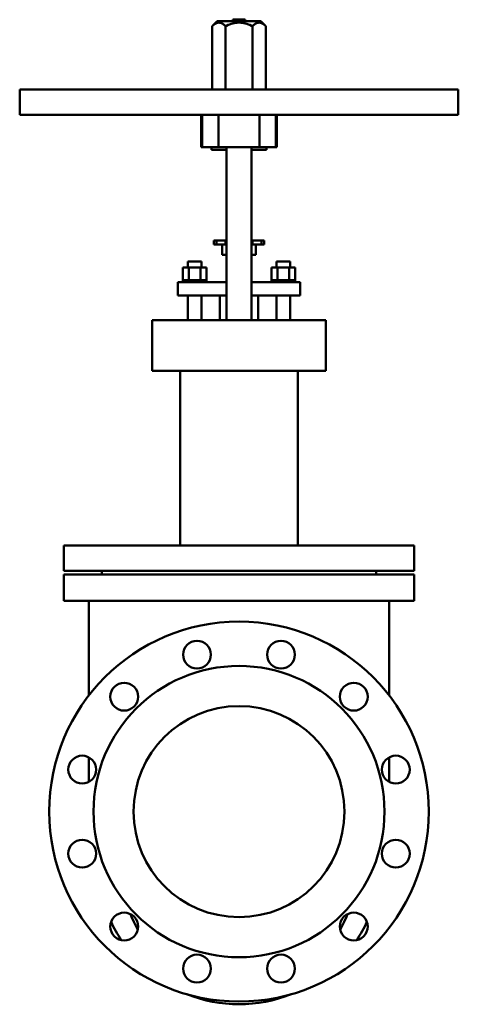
# Model space of a CAD drawing. Header units: millimetres. Extents: x -260 to 260, y -228 to 938.
import ezdxf

# ---------------------------------------------------------------- set-up
doc = ezdxf.new("R2010")
doc.units = ezdxf.units.MM
doc.layers.add('AM_0', color=7, linetype='Continuous', lineweight=30)

msp = doc.modelspace()

# ---------------------------------------------------------------- linework, layer by layer
at = {"layer": 'AM_0', "color": 7, "linetype": 'Continuous', "lineweight": 50}
for p, q in [((-25.8, 936.3), (-31.8, 930.3)), ((-25.8, 936.3), (25.8, 936.3)), ((-7.2, 938), (-7.2, 936.3)), ((-7.2, 938), (7.2, 938)), ((7.2, 936.3), (7.2, 938)), ((31.8, 930.3), (25.8, 936.3)), ((-31.8, 930.3), (-31.8, 855.3)), ((-15.9, 930.3), (-15.9, 855.3)), ((15.9, 930.3), (15.9, 855.3)), ((31.8, 930.3), (31.8, 855.3)), ((-260, 855.1), (-260, 825.1)), ((-260, 855.1), (260, 855.1)), ((-32.5, 855.3), (-32.5, 855.1)), ((32.5, 855.3), (-32.5, 855.3)), ((32.5, 855.1), (32.5, 855.3)), ((260, 825.1), (260, 855.1)), ((-260, 825.1), (260, 825.1)), ((-45, 825.1), (-45, 787.1)), ((-43.7, 825.1), (-43.7, 787.1)), ((-24.3, 825.1), (-24.3, 787.1)), ((24.3, 825.1), (24.3, 787.1)), ((43.7, 825.1), (43.7, 787.1)), ((45, 787.1), (45, 825.1)), ((45, 787.1), (-45, 787.1)), ((-32.5, 787.1), (-32.5, 783.8)), ((-32.5, 783.8), (-15, 783.8)), ((-15, 787.1), (-15, 582.1)), ((15, 582.1), (15, 787.1)), ((15, 783.8), (32.5, 783.8)), ((32.5, 783.8), (32.5, 787.1)), ((-30, 676.5), (-15, 676.5)), ((-30, 676.5), (-30, 671.5)), ((-26.5, 676.5), (-26.5, 671.5)), ((-16, 676.5), (-16, 671.5)), ((15, 676.5), (30, 676.5)), ((16, 676.5), (16, 671.5)), ((26.5, 676.5), (26.5, 671.5)), ((30, 676.5), (30, 671.5)), ((-30, 671.5), (-15, 671.5)), ((-20, 671.5), (-20, 659.5)), ((15, 671.5), (30, 671.5)), ((20, 659.5), (20, 671.5)), ((-20, 659.5), (-15, 659.5)), ((15, 659.5), (20, 659.5)), ((-66.4, 629.6), (-66.4, 644.4)), ((-38.6, 644.4), (-66.4, 644.4)), ((-60.5, 651.5), (-60.5, 644.4)), ((-60.5, 651.5), (-44.5, 651.5)), ((-59.4, 629.6), (-59.4, 644.4)), ((-45.6, 629.6), (-45.6, 644.4)), ((-44.5, 644.4), (-44.5, 651.5)), ((-38.6, 629.6), (-38.6, 644.4)), ((38.6, 629.6), (38.6, 644.4)), ((66.4, 644.4), (38.6, 644.4)), ((44.5, 651.5), (44.5, 644.4)), ((44.5, 651.5), (60.5, 651.5)), ((45.6, 629.6), (45.6, 644.4)), ((59.4, 629.6), (59.4, 644.4)), ((60.5, 644.4), (60.5, 651.5)), ((66.4, 629.6), (66.4, 644.4)), ((-72.5, 627.1), (-72.5, 611.1)), ((-72.5, 627.1), (-15, 627.1)), ((-66.5, 629.6), (-66.5, 627.1)), ((-38.5, 629.6), (-66.5, 629.6)), ((-38.5, 627.1), (-38.5, 629.6)), ((15, 627.1), (72.5, 627.1)), ((38.5, 629.6), (38.5, 627.1)), ((66.5, 629.6), (38.5, 629.6)), ((66.5, 627.1), (66.5, 629.6)), ((72.5, 627.1), (72.5, 611.1)), ((-72.5, 611.1), (-15, 611.1)), ((-60.5, 611.1), (-60.5, 582.1)), ((-44.5, 582.1), (-44.5, 611.1)), ((-22.9, 611.1), (-22.9, 582.1)), ((15, 611.1), (72.5, 611.1)), ((22.9, 582.1), (22.9, 611.1)), ((44.5, 611.1), (44.5, 582.1)), ((60.5, 582.1), (60.5, 611.1)), ((-103, 582.1), (-103, 522.1)), ((-103, 582.1), (103, 582.1)), ((103, 522.1), (103, 582.1)), ((-103, 522.1), (103, 522.1)), ((-69.9, 522.1), (-69.9, 315.1)), ((69.9, 315.1), (69.9, 522.1)), ((-207.5, 315.1), (-207.5, 285.1)), ((-207.5, 315.1), (207.5, 315.1)), ((207.5, 285.1), (207.5, 315.1)), ((-207.5, 285.1), (207.5, 285.1)), ((-207.5, 280.8), (-207.5, 249.8)), ((-207.5, 280.8), (207.5, 280.8)), ((-162.5, 285.1), (-162.5, 280.8)), ((162.5, 280.8), (162.5, 285.1)), ((207.5, 249.8), (207.5, 280.8)), ((207.5, 249.8), (-207.5, 249.8)), ((-178, 249.8), (-178, 137.6)), ((178, 137.6), (178, 249.8)), ((-178, 64.3), (-178, 35.4)), ((178, 35.4), (178, 64.3))]:
    msp.add_line(p, q, dxfattribs=at)
for points in [[(-31.8, 930.3), (-31.3, 930.8), (-30.3, 931.7), (-29.3, 932.4), (-28.9, 932.7), (-28.4, 933), (-27.6, 933.5), (-26.7, 933.9), (-25.9, 934.2), (-25, 934.4), (-24.2, 934.5), (-23.8, 934.5), (-23.4, 934.5), (-22.6, 934.4), (-21.8, 934.2), (-20.9, 933.9), (-20.1, 933.5), (-19.2, 933), (-18.7, 932.7), (-18.3, 932.4), (-17.4, 931.7), (-16.4, 930.8), (-15.9, 930.3)], [(-15.9, 930.3), (-14.9, 930.8), (-12.9, 931.7), (-11.1, 932.4), (-10.1, 932.7), (-9.3, 933), (-7.5, 933.5), (-5.8, 933.9), (-4.1, 934.2), (-2.5, 934.4), (-0.8, 934.5), (0, 934.5), (0.8, 934.5), (2.5, 934.4), (4.1, 934.2), (5.8, 933.9), (7.5, 933.5), (9.3, 933), (10.1, 932.7), (11.1, 932.4), (12.9, 931.7), (14.9, 930.8), (15.9, 930.3)], [(15.9, 930.3), (16.4, 930.8), (17.4, 931.7), (18.3, 932.4), (18.7, 932.7), (19.2, 933), (20.1, 933.5), (20.9, 933.9), (21.8, 934.2), (22.6, 934.4), (23.4, 934.5), (23.8, 934.5), (24.2, 934.5), (25, 934.4), (25.9, 934.2), (26.7, 933.9), (27.6, 933.5), (28.4, 933), (28.9, 932.7), (29.3, 932.4), (30.3, 931.7), (31.3, 930.8), (31.8, 930.3)], [(-120, -139.6), (-121.6, -136.7), (-124.5, -130.7), (-127.3, -124.6), (-128.5, -121.5)], [(128.5, -121.5), (127.3, -124.6), (124.5, -130.7), (121.6, -136.7), (120, -139.6)]]:
    msp.add_lwpolyline(points, dxfattribs=at)
for centre, radius in [((0, 0), 225), ((-49.8, 185.9), 16.5), ((49.8, 185.9), 16.5), ((0, 0), 172.5), ((-136.1, 136.1), 16.5), ((136.1, 136.1), 16.5), ((0, 0), 125), ((-185.9, 49.8), 16.5), ((185.9, 49.8), 16.5), ((-185.9, -49.8), 16.5), ((185.9, -49.8), 16.5), ((-136.1, -136.1), 16.5), ((136.1, -136.1), 16.5), ((-49.8, -185.9), 16.5), ((49.8, -185.9), 16.5)]:
    msp.add_circle(centre, radius, dxfattribs=at)
for start, end in [(204.3948, 212.9116), (327.0884, 335.6052), (248.2135, 291.7865)]:
    msp.add_arc((0, -61.7), 166.5, start, end, dxfattribs=at)

doc.saveas('drawing.dxf')
